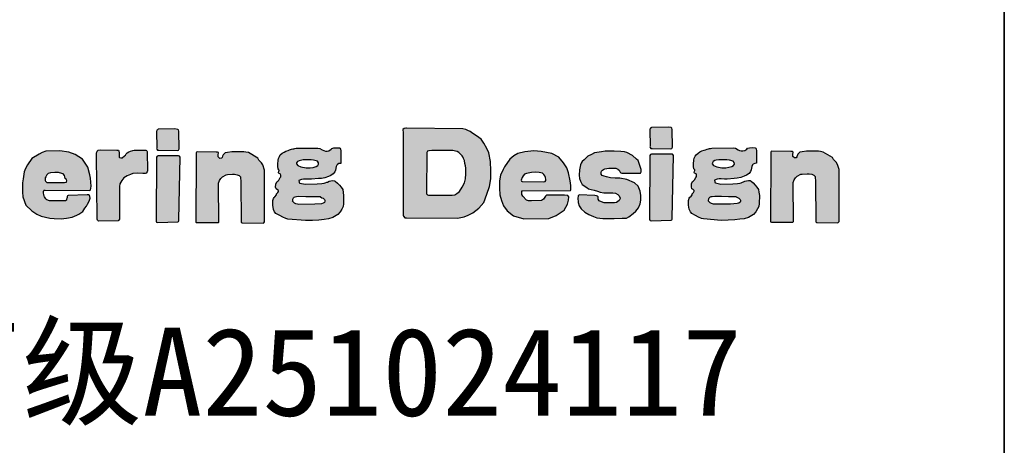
# Model space of a CAD drawing. Extents: x 475446 to 490894, y 3788879 to 3821323.
# Tile 35 of 75: x 484743 to 484767, y 3818121 to 3818131. Entities that reach past the tile are written whole.
import ezdxf
from ezdxf.enums import TextEntityAlignment as Align

# ---------------------------------------------------------------- set-up
doc = ezdxf.new("R2010")
doc.units = 0
doc.header["$LTSCALE"] = 0.5
doc.layers.get('0').update_dxf_attribs({"linetype": 'CONTINUOUS'})
doc.layers.add('TK-PUBLIC', color=7, linetype='CONTINUOUS')
doc.styles.add('新标识3', font='NSimSun.ttf')

# ---------------------------------------------------------------- blocks, each defined once
blk = doc.blocks.new('03')
h = blk.add_hatch(color=256)
h.dxf.hatch_style = 1
h.paths.add_polyline_path([(485346.423, 3817639.64), (485346.438, 3817638.67), (485346.433, 3817638.621), (485346.443, 3817638.586), (485346.492, 3817638.531), (485346.571, 3817638.522), (485347.675, 3817638.507), (485347.729, 3817638.531), (485347.769, 3817638.606), (485347.754, 3817639.66), (485347.729, 3817639.729), (485347.7, 3817639.764), (485347.527, 3817639.793), (485346.532, 3817639.769), (485346.512, 3817639.759), (485346.482, 3817639.739), (485346.453, 3817639.724)])
h = blk.add_hatch(color=256)
h.dxf.hatch_style = 1
h.paths.add_polyline_path([(485362.517, 3817638.388), (485362.506, 3817635.964), (485362.511, 3817635.922), (485362.574, 3817635.864), (485362.616, 3817635.843), (485362.726, 3817635.838), (485364.04, 3817635.849), (485364.197, 3817635.859), (485364.312, 3817635.938), (485364.464, 3817636.068), (485364.626, 3817636.315), (485364.762, 3817636.587), (485364.82, 3817636.822), (485364.841, 3817637.105), (485364.841, 3817637.446), (485364.82, 3817637.587), (485364.794, 3817637.734), (485364.762, 3817637.911), (485364.715, 3817638.027), (485364.663, 3817638.126), (485364.631, 3817638.178), (485364.558, 3817638.267), (485364.426, 3817638.382), (485364.333, 3817638.435), (485364.234, 3817638.466), (485364.071, 3817638.498), (485363.088, 3817638.503), (485362.829, 3817638.507), (485362.663, 3817638.492), (485362.637, 3817638.487), (485362.564, 3817638.471)], flags=16)
h.paths.add_polyline_path([(485361.109, 3817639.547), (485361.12, 3817634.652), (485361.129, 3817634.593), (485361.212, 3817634.493), (485361.32, 3817634.485), (485364.346, 3817634.468), (485364.454, 3817634.485), (485364.755, 3817634.56), (485364.98, 3817634.652), (485365.271, 3817634.785), (485365.63, 3817635.061), (485365.922, 3817635.402), (485366.106, 3817635.902), (485366.264, 3817636.369), (485366.331, 3817636.819), (485366.347, 3817637.286), (485366.314, 3817637.846), (485366.214, 3817638.37), (485366.097, 3817638.62), (485365.922, 3817638.945), (485365.764, 3817639.17), (485365.489, 3817639.387), (485365.266, 3817639.525), (485365.103, 3817639.633), (485364.97, 3817639.701), (485364.847, 3817639.753), (485364.675, 3817639.797), (485361.318, 3817639.826), (485361.272, 3817639.828), (485361.179, 3817639.823), (485361.106, 3817639.764)])
h = blk.add_hatch(color=256)
h.dxf.hatch_style = 1
h.paths.add_polyline_path([(485375.805, 3817639.741), (485375.82, 3817638.771), (485375.815, 3817638.722), (485375.825, 3817638.687), (485375.874, 3817638.632), (485375.954, 3817638.623), (485377.057, 3817638.608), (485377.112, 3817638.632), (485377.151, 3817638.707), (485377.136, 3817639.761), (485377.112, 3817639.83), (485377.082, 3817639.865), (485376.909, 3817639.894), (485375.914, 3817639.87), (485375.894, 3817639.86), (485375.865, 3817639.84), (485375.835, 3817639.825)])
h = blk.add_hatch(color=256)
h.dxf.hatch_style = 1
h.paths.add_polyline_path([(485339.793, 3817636.14), (485342.457, 3817636.13), (485342.502, 3817636.165), (485342.522, 3817636.251), (485342.537, 3817636.376), (485342.497, 3817636.848), (485342.457, 3817637.054), (485342.336, 3817637.52), (485342.009, 3817637.982), (485341.578, 3817638.272), (485341.196, 3817638.408), (485340.66, 3817638.488), (485339.842, 3817638.463), (485339.606, 3817638.383), (485339.44, 3817638.292), (485339.009, 3817638.022), (485338.743, 3817637.65), (485338.622, 3817637.434), (485338.547, 3817637.229), (485338.482, 3817636.822), (485338.446, 3817636.586), (485338.452, 3817636.029), (485338.462, 3817635.748), (485338.652, 3817635.256), (485339.009, 3817634.915), (485339.305, 3817634.71), (485339.556, 3817634.584), (485340.072, 3817634.469), (485340.328, 3817634.459), (485340.745, 3817634.444), (485341.056, 3817634.474), (485341.402, 3817634.534), (485341.683, 3817634.654), (485341.809, 3817634.715), (485342.035, 3817634.88), (485342.155, 3817635.071), (485342.265, 3817635.191), (485342.321, 3817635.306), (485342.406, 3817635.482), (485342.456, 3817635.597), (485342.471, 3817635.658), (485342.461, 3817635.773), (485342.427, 3817635.817), (485342.378, 3817635.858), (485342.287, 3817635.856), (485341.156, 3817635.833), (485341.124, 3817635.809), (485341.111, 3817635.774), (485341.096, 3817635.701), (485341.083, 3817635.65), (485341.073, 3817635.613), (485341.066, 3817635.572), (485341.058, 3817635.55), (485341.004, 3817635.504), (485340.934, 3817635.499), (485340.095, 3817635.511), (485340.051, 3817635.51), (485339.994, 3817635.524), (485339.951, 3817635.545), (485339.898, 3817635.571), (485339.828, 3817635.63), (485339.753, 3817635.742), (485339.73, 3817635.788), (485339.706, 3817635.88), (485339.696, 3817635.964), (485339.692, 3817636.037), (485339.698, 3817636.07), (485339.72, 3817636.121), (485339.732, 3817636.137)])
h.paths.add_polyline_path([(485339.895, 3817636.608), (485340.955, 3817636.605), (485341.065, 3817636.627), (485341.074, 3817636.652), (485341.077, 3817636.699), (485341.065, 3817636.777), (485341.008, 3817636.821), (485340.993, 3817636.843), (485340.974, 3817636.931), (485340.942, 3817637.025), (485340.861, 3817637.106), (485340.789, 3817637.138), (485340.594, 3817637.194), (485340.375, 3817637.2), (485340.117, 3817637.175), (485339.982, 3817637.135), (485339.895, 3817637.063), (485339.825, 3817636.943), (485339.804, 3817636.878), (485339.788, 3817636.802), (485339.791, 3817636.711), (485339.816, 3817636.671)], flags=16)
h = blk.add_hatch(color=256)
h.dxf.hatch_style = 1
h.paths.add_polyline_path([(485343.11, 3817638.539), (485344.065, 3817638.53), (485344.151, 3817638.526), (485344.166, 3817638.516), (485344.184, 3817638.489), (485344.19, 3817638.475), (485344.198, 3817638.34), (485344.202, 3817638.144), (485344.204, 3817638.11), (485344.218, 3817638.087), (485344.309, 3817638.063), (485344.382, 3817638.077), (485344.525, 3817638.184), (485344.577, 3817638.229), (485344.616, 3817638.31), (485344.67, 3817638.356), (485344.787, 3817638.419), (485344.874, 3817638.461), (485345.021, 3817638.512), (485345.098, 3817638.524), (485345.248, 3817638.524), (485345.799, 3817638.524), (485345.821, 3817638.506), (485345.843, 3817638.475), (485345.86, 3817638.451), (485345.883, 3817637.291), (485345.878, 3817637.225), (485345.812, 3817637.154), (485345.756, 3817637.134), (485345.619, 3817637.134), (485345.305, 3817637.154), (485345.016, 3817637.129), (485344.88, 3817637.078), (485344.677, 3817637.002), (485344.489, 3817636.871), (485344.353, 3817636.709), (485344.251, 3817636.521), (485344.231, 3817636.364), (485344.231, 3817634.422), (485344.191, 3817634.351), (485344.145, 3817634.306), (485342.965, 3817634.301), (485342.909, 3817634.351), (485342.883, 3817634.412), (485342.853, 3817638.309), (485342.853, 3817638.361), (485342.87, 3817638.412), (485342.901, 3817638.46), (485342.953, 3817638.518)])
h = blk.add_hatch(color=256)
h.dxf.hatch_style = 1
h.paths.add_polyline_path([(485348.788, 3817638.263), (485348.769, 3817634.227), (485348.779, 3817634.216), (485348.827, 3817634.212), (485350.1, 3817634.212), (485350.127, 3817634.22), (485350.141, 3817634.239), (485350.119, 3817636.561), (485350.174, 3817636.72), (485350.253, 3817636.839), (485350.363, 3817636.934), (485350.577, 3817637.053), (485350.657, 3817637.068), (485350.955, 3817637.088), (485351.08, 3817637.088), (485351.234, 3817637.058), (485351.358, 3817637.008), (485351.421, 3817636.927), (485351.451, 3817636.609), (485351.46, 3817634.278), (485351.475, 3817634.22), (485351.524, 3817634.19), (485352.789, 3817634.169), (485352.824, 3817634.2), (485352.855, 3817634.247), (485352.851, 3817637.34), (485352.751, 3817637.646), (485352.682, 3817637.77), (485352.53, 3817637.938), (485352.464, 3817638.048), (485351.906, 3817638.375), (485351.753, 3817638.406), (485351.625, 3817638.422), (485351.36, 3817638.425), (485351.138, 3817638.425), (485350.908, 3817638.422), (485350.649, 3817638.387), (485350.515, 3817638.362), (485350.399, 3817638.251), (485350.362, 3817638.157), (485350.34, 3817638.088), (485350.29, 3817638.039), (485350.193, 3817638.032), (485350.096, 3817638.12), (485350.1, 3817638.257), (485350.115, 3817638.347), (485350.118, 3817638.378), (485350.065, 3817638.406), (485349.972, 3817638.413), (485348.846, 3817638.425), (485348.815, 3817638.406), (485348.787, 3817638.369)])
h = blk.add_hatch(color=256)
h.dxf.hatch_style = 1
h.paths.add_polyline_path([(485354.912, 3817635.778), (485355.322, 3817635.768), (485355.727, 3817635.759), (485355.865, 3817635.759), (485356.041, 3817635.759), (485356.171, 3817635.759), (485356.199, 3817635.737), (485356.27, 3817635.694), (485356.353, 3817635.663), (485356.427, 3817635.58), (485356.448, 3817635.537), (485356.448, 3817635.478), (485356.424, 3817635.414), (485356.347, 3817635.364), (485356.251, 3817635.337), (485355.856, 3817635.306), (485354.894, 3817635.297), (485354.829, 3817635.303), (485354.724, 3817635.33), (485354.644, 3817635.374), (485354.597, 3817635.414), (485354.533, 3817635.485), (485354.539, 3817635.525), (485354.554, 3817635.608), (485354.585, 3817635.679), (485354.622, 3817635.716), (485354.69, 3817635.747), (485354.758, 3817635.756)], flags=16)
h.paths.add_polyline_path([(485354.834, 3817637.605), (485355.031, 3817637.526), (485355.331, 3817637.462), (485355.572, 3817637.462), (485355.759, 3817637.491), (485355.927, 3817637.546), (485356.03, 3817637.605), (485356.084, 3817637.683), (485356.074, 3817637.777), (485356.01, 3817637.86), (485355.784, 3817637.924), (485355.641, 3817637.944), (485355.469, 3817637.944), (485355.164, 3817637.944), (485355.006, 3817637.91), (485354.916, 3817637.889), (485354.819, 3817637.841), (485354.77, 3817637.767), (485354.765, 3817637.708)], flags=16)
h.paths.add_polyline_path([(485354.739, 3817638.638), (485356.043, 3817638.643), (485356.15, 3817638.628), (485356.301, 3817638.536), (485356.384, 3817638.502), (485356.497, 3817638.472), (485356.589, 3817638.472), (485356.697, 3817638.492), (485356.833, 3817638.58), (485356.873, 3817638.628), (485356.98, 3817638.658), (485357.175, 3817638.667), (485357.326, 3817638.658), (485357.361, 3817638.638), (485357.385, 3817638.589), (485357.405, 3817638.477), (485357.405, 3817637.794), (485357.395, 3817637.736), (485357.292, 3817637.726), (485357.204, 3817637.677), (485357.165, 3817637.638), (485357.131, 3817637.55), (485357.092, 3817637.336), (485357.038, 3817637.233), (485356.955, 3817637.121), (485356.799, 3817637.018), (485356.667, 3817636.955), (485356.458, 3817636.877), (485356.257, 3817636.838), (485356.072, 3817636.828), (485355.662, 3817636.794), (485355.486, 3817636.794), (485355.296, 3817636.804), (485355.184, 3817636.804), (485355.062, 3817636.784), (485354.905, 3817636.726), (485354.92, 3817636.627), (485354.925, 3817636.583), (485354.964, 3817636.559), (485355.271, 3817636.495), (485356, 3817636.516), (485356.27, 3817636.535), (485356.407, 3817636.55), (485356.48, 3817636.57), (485356.569, 3817636.609), (485356.618, 3817636.628), (485356.701, 3817636.668), (485356.799, 3817636.692), (485356.922, 3817636.712), (485357.02, 3817636.707), (485357.074, 3817636.673), (485357.196, 3817636.56), (485357.329, 3817636.432), (485357.422, 3817636.315), (485357.525, 3817636.172), (485357.544, 3817636.005), (485357.569, 3817635.819), (485357.559, 3817635.328), (485357.534, 3817635.162), (485357.461, 3817635.01), (485357.358, 3817634.848), (485357.225, 3817634.686), (485356.919, 3817634.509), (485356.667, 3817634.426), (485356.409, 3817634.396), (485356.103, 3817634.362), (485355.71, 3817634.343), (485355.296, 3817634.328), (485354.246, 3817634.414), (485354.121, 3817634.445), (485353.949, 3817634.53), (485353.771, 3817634.629), (485353.541, 3817634.748), (485353.461, 3817634.846), (485353.387, 3817634.994), (485353.35, 3817635.239), (485353.353, 3817635.521), (485353.399, 3817635.647), (485353.433, 3817635.708), (485353.482, 3817635.742), (485353.564, 3817635.857), (485353.576, 3817635.921), (485353.644, 3817636.001), (485353.683, 3817636.069), (485353.693, 3817636.115), (485353.625, 3817636.167), (485353.551, 3817636.213), (485353.521, 3817636.321), (485353.536, 3817636.499), (485353.588, 3817636.637), (485353.647, 3817636.686), (485353.717, 3817636.741), (485353.794, 3817636.889), (485353.825, 3817636.935), (485353.831, 3817637.043), (485353.797, 3817637.107), (485353.705, 3817637.138), (485353.693, 3817637.19), (485353.714, 3817637.264), (485353.723, 3817637.3), (485353.736, 3817637.322), (485353.72, 3817637.344), (485353.677, 3817637.405), (485353.647, 3817637.55), (485353.647, 3817637.694), (485353.662, 3817637.922), (485353.693, 3817638.035), (485353.745, 3817638.149), (485353.8, 3817638.238), (485353.917, 3817638.339), (485354.027, 3817638.413), (485354.138, 3817638.465), (485354.273, 3817638.505), (485354.356, 3817638.536), (485354.467, 3817638.576), (485354.54, 3817638.597), (485354.602, 3817638.612), (485354.666, 3817638.619)])
h = blk.add_hatch(color=256)
h.dxf.hatch_style = 1
h.paths.add_polyline_path([(485368.231, 3817636.104), (485371.08, 3817636.12), (485371.096, 3817636.16), (485371.112, 3817636.416), (485371.072, 3817636.703), (485370.971, 3817637.179), (485370.871, 3817637.469), (485370.671, 3817637.778), (485370.386, 3817638.098), (485369.979, 3817638.33), (485369.332, 3817638.45), (485368.909, 3817638.482), (485368.365, 3817638.427), (485367.955, 3817638.332), (485367.712, 3817638.179), (485367.472, 3817637.995), (485367.151, 3817637.538), (485367.071, 3817637.378), (485366.906, 3817637.039), (485366.846, 3817636.704), (485366.851, 3817636.253), (485366.871, 3817635.863), (485366.971, 3817635.527), (485367.096, 3817635.208), (485367.305, 3817634.916), (485367.686, 3817634.617), (485368.303, 3817634.437), (485369.787, 3817634.445), (485370.234, 3817634.637), (485370.713, 3817634.956), (485370.905, 3817635.299), (485370.968, 3817635.554), (485370.984, 3817635.737), (485370.929, 3817635.817), (485370.721, 3817635.841), (485369.691, 3817635.849), (485369.651, 3817635.841), (485369.588, 3817635.785), (485369.476, 3817635.602), (485369.356, 3817635.522), (485368.765, 3817635.514), (485368.582, 3817635.514), (485368.454, 3817635.554), (485368.239, 3817635.777), (485368.183, 3817635.881), (485368.175, 3817636.001), (485368.191, 3817636.104)])
h.paths.add_polyline_path([(485368.203, 3817636.65), (485369.498, 3817636.647), (485369.576, 3817636.659), (485369.608, 3817636.715), (485369.614, 3817636.781), (485369.589, 3817636.903), (485369.561, 3817636.987), (485369.498, 3817637.071), (485369.408, 3817637.158), (485369.217, 3817637.193), (485369.018, 3817637.208), (485368.765, 3817637.199), (485368.472, 3817637.14), (485368.347, 3817637.09), (485368.259, 3817636.996), (485368.2, 3817636.903), (485368.15, 3817636.74), (485368.159, 3817636.684)], flags=16)
h = blk.add_hatch(color=256)
h.dxf.hatch_style = 1
h.paths.add_polyline_path([(485374.147, 3817637.152), (485375.247, 3817637.152), (485375.293, 3817637.224), (485375.298, 3817637.255), (485375.298, 3817637.368), (485375.117, 3817637.911), (485375.019, 3817637.994), (485374.782, 3817638.2), (485374.431, 3817638.381), (485374.291, 3817638.427), (485374.09, 3817638.438), (485373.692, 3817638.458), (485373.258, 3817638.458), (485373.14, 3817638.458), (485372.933, 3817638.427), (485372.52, 3817638.371), (485372.329, 3817638.257), (485372.112, 3817638.164), (485372.014, 3817638.071), (485371.9, 3817637.947), (485371.787, 3817637.849), (485371.719, 3817637.751), (485371.678, 3817637.643), (485371.621, 3817637.359), (485371.59, 3817637.043), (485371.616, 3817636.842), (485371.683, 3817636.687), (485371.781, 3817636.481), (485372.06, 3817636.305), (485372.163, 3817636.228), (485372.318, 3817636.181), (485372.489, 3817636.135), (485372.685, 3817636.083), (485372.855, 3817636.032), (485373.072, 3817635.99), (485373.258, 3817635.99), (485373.614, 3817635.98), (485373.769, 3817635.954), (485373.909, 3817635.892), (485373.971, 3817635.83), (485374.033, 3817635.681), (485374.033, 3817635.645), (485373.991, 3817635.531), (485373.826, 3817635.417), (485373.702, 3817635.397), (485373.542, 3817635.381), (485373.279, 3817635.387), (485373.084, 3817635.392), (485372.93, 3817635.444), (485372.798, 3817635.509), (485372.726, 3817635.614), (485372.723, 3817635.748), (485372.699, 3817635.78), (485372.628, 3817635.806), (485372.531, 3817635.818), (485371.602, 3817635.857), (485371.553, 3817635.821), (485371.544, 3817635.799), (485371.531, 3817635.77), (485371.511, 3817635.682), (485371.531, 3817635.417), (485371.599, 3817635.2), (485371.722, 3817635.026), (485371.932, 3817634.835), (485372.177, 3817634.684), (485372.449, 3817634.577), (485372.652, 3817634.49), (485373.011, 3817634.461), (485373.38, 3817634.457), (485373.69, 3817634.448), (485374.158, 3817634.467), (485374.414, 3817634.483), (485374.55, 3817634.554), (485374.821, 3817634.748), (485374.973, 3817634.884), (485375.125, 3817635.081), (485375.232, 3817635.32), (485375.274, 3817635.552), (485375.269, 3817635.829), (485375.236, 3817636.076), (485375.203, 3817636.19), (485375.118, 3817636.387), (485374.905, 3817636.587), (485374.759, 3817636.639), (485374.578, 3817636.723), (485374.442, 3817636.772), (485374.02, 3817636.852), (485373.739, 3817636.856), (485373.46, 3817636.88), (485373.236, 3817636.935), (485373.081, 3817636.976), (485372.963, 3817637.018), (485372.91, 3817637.092), (485372.908, 3817637.199), (485372.924, 3817637.273), (485372.988, 3817637.334), (485373.047, 3817637.376), (485373.121, 3817637.422), (485373.357, 3817637.46), (485373.425, 3817637.46), (485373.622, 3817637.454), (485373.78, 3817637.444), (485373.893, 3817637.396), (485373.932, 3817637.37), (485373.99, 3817637.325), (485374.023, 3817637.26), (485374.049, 3817637.215), (485374.061, 3817637.196), (485374.091, 3817637.166)])
h = blk.add_hatch(color=256)
h.dxf.hatch_style = 1
h.paths.add_polyline_path([(485375.81, 3817638.211), (485375.788, 3817634.463), (485375.788, 3817634.405), (485375.803, 3817634.347), (485375.824, 3817634.333), (485375.89, 3817634.323), (485377.078, 3817634.358), (485377.125, 3817634.38), (485377.137, 3817634.412), (485377.146, 3817634.472), (485377.213, 3817638.199), (485377.186, 3817638.264), (485377.158, 3817638.276), (485377.108, 3817638.282), (485377.003, 3817638.282), (485375.96, 3817638.282), (485375.913, 3817638.285), (485375.864, 3817638.273), (485375.842, 3817638.261)])
h = blk.add_hatch(color=256)
h.dxf.hatch_style = 1
h.paths.add_polyline_path([(485379.674, 3817635.788), (485380.084, 3817635.779), (485380.488, 3817635.77), (485380.627, 3817635.77), (485380.803, 3817635.77), (485380.933, 3817635.77), (485380.96, 3817635.748), (485381.031, 3817635.705), (485381.115, 3817635.674), (485381.189, 3817635.591), (485381.21, 3817635.548), (485381.21, 3817635.489), (485381.186, 3817635.424), (485381.108, 3817635.375), (485381.013, 3817635.347), (485380.618, 3817635.316), (485379.655, 3817635.307), (485379.591, 3817635.313), (485379.486, 3817635.341), (485379.405, 3817635.384), (485379.359, 3817635.424), (485379.294, 3817635.495), (485379.301, 3817635.535), (485379.316, 3817635.619), (485379.347, 3817635.69), (485379.384, 3817635.727), (485379.452, 3817635.757), (485379.52, 3817635.767)], flags=16)
h.paths.add_polyline_path([(485379.596, 3817637.615), (485379.792, 3817637.537), (485380.093, 3817637.473), (485380.334, 3817637.473), (485380.521, 3817637.502), (485380.688, 3817637.556), (485380.792, 3817637.615), (485380.846, 3817637.694), (485380.836, 3817637.788), (485380.772, 3817637.871), (485380.546, 3817637.935), (485380.403, 3817637.955), (485380.231, 3817637.955), (485379.925, 3817637.955), (485379.768, 3817637.92), (485379.678, 3817637.899), (485379.581, 3817637.851), (485379.532, 3817637.778), (485379.527, 3817637.719)], flags=16)
h.paths.add_polyline_path([(485379.501, 3817638.649), (485380.804, 3817638.654), (485380.912, 3817638.639), (485381.063, 3817638.546), (485381.146, 3817638.512), (485381.258, 3817638.483), (485381.351, 3817638.483), (485381.459, 3817638.503), (485381.595, 3817638.59), (485381.634, 3817638.639), (485381.742, 3817638.668), (485381.937, 3817638.678), (485382.088, 3817638.668), (485382.122, 3817638.649), (485382.147, 3817638.6), (485382.166, 3817638.488), (485382.166, 3817637.805), (485382.157, 3817637.746), (485382.054, 3817637.737), (485381.966, 3817637.688), (485381.927, 3817637.649), (485381.893, 3817637.561), (485381.854, 3817637.346), (485381.8, 3817637.244), (485381.717, 3817637.132), (485381.561, 3817637.029), (485381.429, 3817636.966), (485381.219, 3817636.888), (485381.019, 3817636.849), (485380.834, 3817636.839), (485380.424, 3817636.805), (485380.248, 3817636.805), (485380.058, 3817636.814), (485379.945, 3817636.814), (485379.823, 3817636.795), (485379.667, 3817636.736), (485379.682, 3817636.638), (485379.687, 3817636.594), (485379.726, 3817636.57), (485380.033, 3817636.506), (485380.762, 3817636.526), (485381.031, 3817636.546), (485381.169, 3817636.561), (485381.242, 3817636.58), (485381.33, 3817636.62), (485381.379, 3817636.639), (485381.463, 3817636.678), (485381.561, 3817636.703), (485381.683, 3817636.722), (485381.782, 3817636.718), (485381.835, 3817636.683), (485381.958, 3817636.571), (485382.09, 3817636.443), (485382.184, 3817636.326), (485382.287, 3817636.182), (485382.306, 3817636.016), (485382.331, 3817635.83), (485382.321, 3817635.339), (485382.296, 3817635.173), (485382.223, 3817635.021), (485382.12, 3817634.859), (485381.987, 3817634.697), (485381.68, 3817634.52), (485381.429, 3817634.437), (485381.171, 3817634.406), (485380.864, 3817634.373), (485380.472, 3817634.354), (485380.058, 3817634.339), (485379.008, 3817634.425), (485378.882, 3817634.455), (485378.71, 3817634.541), (485378.533, 3817634.639), (485378.303, 3817634.759), (485378.223, 3817634.857), (485378.149, 3817635.005), (485378.112, 3817635.25), (485378.115, 3817635.532), (485378.161, 3817635.658), (485378.195, 3817635.719), (485378.244, 3817635.753), (485378.325, 3817635.867), (485378.338, 3817635.932), (485378.405, 3817636.012), (485378.445, 3817636.079), (485378.454, 3817636.125), (485378.387, 3817636.178), (485378.313, 3817636.224), (485378.282, 3817636.331), (485378.298, 3817636.509), (485378.35, 3817636.648), (485378.408, 3817636.697), (485378.479, 3817636.752), (485378.556, 3817636.9), (485378.586, 3817636.946), (485378.593, 3817637.053), (485378.559, 3817637.118), (485378.467, 3817637.148), (485378.454, 3817637.201), (485378.476, 3817637.274), (485378.485, 3817637.311), (485378.497, 3817637.333), (485378.482, 3817637.355), (485378.439, 3817637.416), (485378.408, 3817637.56), (485378.408, 3817637.705), (485378.424, 3817637.932), (485378.454, 3817638.046), (485378.507, 3817638.16), (485378.562, 3817638.249), (485378.679, 3817638.35), (485378.789, 3817638.424), (485378.9, 3817638.476), (485379.035, 3817638.516), (485379.118, 3817638.546), (485379.228, 3817638.586), (485379.302, 3817638.608), (485379.363, 3817638.623), (485379.428, 3817638.629)])
h = blk.add_hatch(color=256)
h.dxf.hatch_style = 1
h.paths.add_polyline_path([(485383.015, 3817638.296), (485382.996, 3817634.261), (485383.006, 3817634.249), (485383.054, 3817634.245), (485384.326, 3817634.245), (485384.354, 3817634.253), (485384.367, 3817634.273), (485384.346, 3817636.594), (485384.4, 3817636.754), (485384.48, 3817636.873), (485384.59, 3817636.967), (485384.804, 3817637.087), (485384.884, 3817637.102), (485385.182, 3817637.122), (485385.307, 3817637.122), (485385.461, 3817637.092), (485385.585, 3817637.042), (485385.648, 3817636.961), (485385.678, 3817636.642), (485385.687, 3817634.312), (485385.702, 3817634.253), (485385.751, 3817634.224), (485387.016, 3817634.202), (485387.05, 3817634.233), (485387.081, 3817634.28), (485387.078, 3817637.373), (485386.978, 3817637.679), (485386.909, 3817637.804), (485386.756, 3817637.972), (485386.691, 3817638.081), (485386.132, 3817638.409), (485385.979, 3817638.44), (485385.852, 3817638.455), (485385.587, 3817638.458), (485385.365, 3817638.458), (485385.134, 3817638.455), (485384.876, 3817638.421), (485384.742, 3817638.396), (485384.626, 3817638.284), (485384.588, 3817638.191), (485384.566, 3817638.122), (485384.517, 3817638.072), (485384.42, 3817638.066), (485384.323, 3817638.153), (485384.326, 3817638.29), (485384.342, 3817638.381), (485384.345, 3817638.412), (485384.292, 3817638.44), (485384.199, 3817638.446), (485383.073, 3817638.459), (485383.042, 3817638.44), (485383.014, 3817638.403)])
h = blk.add_hatch(color=256)
h.dxf.hatch_style = 1
h.paths.add_polyline_path([(485346.428, 3817638.11), (485346.405, 3817634.362), (485346.405, 3817634.304), (485346.421, 3817634.246), (485346.442, 3817634.232), (485346.508, 3817634.222), (485347.696, 3817634.257), (485347.743, 3817634.278), (485347.754, 3817634.311), (485347.764, 3817634.371), (485347.831, 3817638.098), (485347.803, 3817638.163), (485347.775, 3817638.175), (485347.726, 3817638.181), (485347.62, 3817638.181), (485346.578, 3817638.181), (485346.531, 3817638.184), (485346.482, 3817638.172), (485346.46, 3817638.16)])
for points in [[(485346.423, 3817639.64), (485346.438, 3817638.67), (485346.433, 3817638.621), (485346.443, 3817638.586), (485346.492, 3817638.531), (485346.571, 3817638.522), (485347.675, 3817638.507), (485347.729, 3817638.531), (485347.769, 3817638.606), (485347.754, 3817639.66), (485347.729, 3817639.729), (485347.7, 3817639.764), (485347.527, 3817639.793), (485346.532, 3817639.769), (485346.512, 3817639.759), (485346.482, 3817639.739), (485346.453, 3817639.724)], [(485361.109, 3817639.547), (485361.12, 3817634.652), (485361.129, 3817634.593), (485361.212, 3817634.493), (485361.32, 3817634.485), (485364.346, 3817634.468), (485364.454, 3817634.485), (485364.755, 3817634.56), (485364.98, 3817634.652), (485365.271, 3817634.785), (485365.63, 3817635.061), (485365.922, 3817635.402), (485366.106, 3817635.902), (485366.264, 3817636.369), (485366.331, 3817636.819), (485366.347, 3817637.286), (485366.314, 3817637.846), (485366.214, 3817638.37), (485366.097, 3817638.62), (485365.922, 3817638.945), (485365.764, 3817639.17), (485365.489, 3817639.387), (485365.266, 3817639.525), (485365.103, 3817639.633), (485364.97, 3817639.701), (485364.847, 3817639.753), (485364.675, 3817639.797), (485361.318, 3817639.826), (485361.272, 3817639.828), (485361.179, 3817639.823), (485361.106, 3817639.764)], [(485375.805, 3817639.741), (485375.82, 3817638.771), (485375.815, 3817638.722), (485375.825, 3817638.687), (485375.874, 3817638.632), (485375.954, 3817638.623), (485377.057, 3817638.608), (485377.112, 3817638.632), (485377.151, 3817638.707), (485377.136, 3817639.761), (485377.112, 3817639.83), (485377.082, 3817639.865), (485376.909, 3817639.894), (485375.914, 3817639.87), (485375.894, 3817639.86), (485375.865, 3817639.84), (485375.835, 3817639.825)], [(485339.793, 3817636.14), (485342.457, 3817636.13), (485342.502, 3817636.165), (485342.522, 3817636.251), (485342.537, 3817636.376), (485342.497, 3817636.848), (485342.457, 3817637.054), (485342.336, 3817637.52), (485342.009, 3817637.982), (485341.578, 3817638.272), (485341.196, 3817638.408), (485340.66, 3817638.488), (485339.842, 3817638.463), (485339.606, 3817638.383), (485339.44, 3817638.292), (485339.009, 3817638.022), (485338.743, 3817637.65), (485338.622, 3817637.434), (485338.547, 3817637.229), (485338.482, 3817636.822), (485338.446, 3817636.586), (485338.452, 3817636.029), (485338.462, 3817635.748), (485338.652, 3817635.256), (485339.009, 3817634.915), (485339.305, 3817634.71), (485339.556, 3817634.584), (485340.072, 3817634.469), (485340.328, 3817634.459), (485340.745, 3817634.444), (485341.056, 3817634.474), (485341.402, 3817634.534), (485341.683, 3817634.654), (485341.809, 3817634.715), (485342.035, 3817634.88), (485342.155, 3817635.071), (485342.265, 3817635.191), (485342.321, 3817635.306), (485342.406, 3817635.482), (485342.456, 3817635.597), (485342.471, 3817635.658), (485342.461, 3817635.773), (485342.427, 3817635.817), (485342.378, 3817635.858), (485342.287, 3817635.856), (485341.156, 3817635.833), (485341.124, 3817635.809), (485341.111, 3817635.774), (485341.096, 3817635.701), (485341.083, 3817635.65), (485341.073, 3817635.613), (485341.066, 3817635.572), (485341.058, 3817635.55), (485341.004, 3817635.504), (485340.934, 3817635.499), (485340.095, 3817635.511), (485340.051, 3817635.51), (485339.994, 3817635.524), (485339.951, 3817635.545), (485339.898, 3817635.571), (485339.828, 3817635.63), (485339.753, 3817635.742), (485339.73, 3817635.788), (485339.706, 3817635.88), (485339.696, 3817635.964), (485339.692, 3817636.037), (485339.698, 3817636.07), (485339.72, 3817636.121), (485339.732, 3817636.137)], [(485343.11, 3817638.539), (485344.065, 3817638.53), (485344.151, 3817638.526), (485344.166, 3817638.516), (485344.184, 3817638.489), (485344.19, 3817638.475), (485344.198, 3817638.34), (485344.202, 3817638.144), (485344.204, 3817638.11), (485344.218, 3817638.087), (485344.309, 3817638.063), (485344.382, 3817638.077), (485344.525, 3817638.184), (485344.577, 3817638.229), (485344.616, 3817638.31), (485344.67, 3817638.356), (485344.787, 3817638.419), (485344.874, 3817638.461), (485345.021, 3817638.512), (485345.098, 3817638.524), (485345.248, 3817638.524), (485345.799, 3817638.524), (485345.821, 3817638.506), (485345.843, 3817638.475), (485345.86, 3817638.451), (485345.883, 3817637.291), (485345.878, 3817637.225), (485345.812, 3817637.154), (485345.756, 3817637.134), (485345.619, 3817637.134), (485345.305, 3817637.154), (485345.016, 3817637.129), (485344.88, 3817637.078), (485344.677, 3817637.002), (485344.489, 3817636.871), (485344.353, 3817636.709), (485344.251, 3817636.521), (485344.231, 3817636.364), (485344.231, 3817634.422), (485344.191, 3817634.351), (485344.145, 3817634.306), (485342.965, 3817634.301), (485342.909, 3817634.351), (485342.883, 3817634.412), (485342.853, 3817638.309), (485342.853, 3817638.361), (485342.87, 3817638.412), (485342.901, 3817638.46), (485342.953, 3817638.518)], [(485348.788, 3817638.263), (485348.769, 3817634.227), (485348.779, 3817634.216), (485348.827, 3817634.212), (485350.1, 3817634.212), (485350.127, 3817634.22), (485350.141, 3817634.239), (485350.119, 3817636.561), (485350.174, 3817636.72), (485350.253, 3817636.839), (485350.363, 3817636.934), (485350.577, 3817637.053), (485350.657, 3817637.068), (485350.955, 3817637.088), (485351.08, 3817637.088), (485351.234, 3817637.058), (485351.358, 3817637.008), (485351.421, 3817636.927), (485351.451, 3817636.609), (485351.46, 3817634.278), (485351.475, 3817634.22), (485351.524, 3817634.19), (485352.789, 3817634.169), (485352.824, 3817634.2), (485352.855, 3817634.247), (485352.851, 3817637.34), (485352.751, 3817637.646), (485352.682, 3817637.77), (485352.53, 3817637.938), (485352.464, 3817638.048), (485351.906, 3817638.375), (485351.753, 3817638.406), (485351.625, 3817638.422), (485351.36, 3817638.425), (485351.138, 3817638.425), (485350.908, 3817638.422), (485350.649, 3817638.387), (485350.515, 3817638.362), (485350.399, 3817638.251), (485350.362, 3817638.157), (485350.34, 3817638.088), (485350.29, 3817638.039), (485350.193, 3817638.032), (485350.096, 3817638.12), (485350.1, 3817638.257), (485350.115, 3817638.347), (485350.118, 3817638.378), (485350.065, 3817638.406), (485349.972, 3817638.413), (485348.846, 3817638.425), (485348.815, 3817638.406), (485348.787, 3817638.369)], [(485354.739, 3817638.638), (485356.043, 3817638.643), (485356.15, 3817638.628), (485356.301, 3817638.536), (485356.384, 3817638.502), (485356.497, 3817638.472), (485356.589, 3817638.472), (485356.697, 3817638.492), (485356.833, 3817638.58), (485356.873, 3817638.628), (485356.98, 3817638.658), (485357.175, 3817638.667), (485357.326, 3817638.658), (485357.361, 3817638.638), (485357.385, 3817638.589), (485357.405, 3817638.477), (485357.405, 3817637.794), (485357.395, 3817637.736), (485357.292, 3817637.726), (485357.204, 3817637.677), (485357.165, 3817637.638), (485357.131, 3817637.55), (485357.092, 3817637.336), (485357.038, 3817637.233), (485356.955, 3817637.121), (485356.799, 3817637.018), (485356.667, 3817636.955), (485356.458, 3817636.877), (485356.257, 3817636.838), (485356.072, 3817636.828), (485355.662, 3817636.794), (485355.486, 3817636.794), (485355.296, 3817636.804), (485355.184, 3817636.804), (485355.062, 3817636.784), (485354.905, 3817636.726), (485354.92, 3817636.627), (485354.925, 3817636.583), (485354.964, 3817636.559), (485355.271, 3817636.495), (485356, 3817636.516), (485356.27, 3817636.535), (485356.407, 3817636.55), (485356.48, 3817636.57), (485356.569, 3817636.609), (485356.618, 3817636.628), (485356.701, 3817636.668), (485356.799, 3817636.692), (485356.922, 3817636.712), (485357.02, 3817636.707), (485357.074, 3817636.673), (485357.196, 3817636.56), (485357.329, 3817636.432), (485357.422, 3817636.315), (485357.525, 3817636.172), (485357.544, 3817636.005), (485357.569, 3817635.819), (485357.559, 3817635.328), (485357.534, 3817635.162), (485357.461, 3817635.01), (485357.358, 3817634.848), (485357.225, 3817634.686), (485356.919, 3817634.509), (485356.667, 3817634.426), (485356.409, 3817634.396), (485356.103, 3817634.362), (485355.71, 3817634.343), (485355.296, 3817634.328), (485354.246, 3817634.414), (485354.121, 3817634.445), (485353.949, 3817634.53), (485353.771, 3817634.629), (485353.541, 3817634.748), (485353.461, 3817634.846), (485353.387, 3817634.994), (485353.35, 3817635.239), (485353.353, 3817635.521), (485353.399, 3817635.647), (485353.433, 3817635.708), (485353.482, 3817635.742), (485353.564, 3817635.857), (485353.576, 3817635.921), (485353.644, 3817636.001), (485353.683, 3817636.069), (485353.693, 3817636.115), (485353.625, 3817636.167), (485353.551, 3817636.213), (485353.521, 3817636.321), (485353.536, 3817636.499), (485353.588, 3817636.637), (485353.647, 3817636.686), (485353.717, 3817636.741), (485353.794, 3817636.889), (485353.825, 3817636.935), (485353.831, 3817637.043), (485353.797, 3817637.107), (485353.705, 3817637.138), (485353.693, 3817637.19), (485353.714, 3817637.264), (485353.723, 3817637.3), (485353.736, 3817637.322), (485353.72, 3817637.344), (485353.677, 3817637.405), (485353.647, 3817637.55), (485353.647, 3817637.694), (485353.662, 3817637.922), (485353.693, 3817638.035), (485353.745, 3817638.149), (485353.8, 3817638.238), (485353.917, 3817638.339), (485354.027, 3817638.413), (485354.138, 3817638.465), (485354.273, 3817638.505), (485354.356, 3817638.536), (485354.467, 3817638.576), (485354.54, 3817638.597), (485354.602, 3817638.612), (485354.666, 3817638.619)], [(485362.517, 3817638.388), (485362.506, 3817635.964), (485362.511, 3817635.922), (485362.574, 3817635.864), (485362.616, 3817635.843), (485362.726, 3817635.838), (485364.04, 3817635.849), (485364.197, 3817635.859), (485364.312, 3817635.938), (485364.464, 3817636.068), (485364.626, 3817636.315), (485364.762, 3817636.587), (485364.82, 3817636.822), (485364.841, 3817637.105), (485364.841, 3817637.446), (485364.82, 3817637.587), (485364.794, 3817637.734), (485364.762, 3817637.911), (485364.715, 3817638.027), (485364.663, 3817638.126), (485364.631, 3817638.178), (485364.558, 3817638.267), (485364.426, 3817638.382), (485364.333, 3817638.435), (485364.234, 3817638.466), (485364.071, 3817638.498), (485363.088, 3817638.503), (485362.829, 3817638.507), (485362.663, 3817638.492), (485362.637, 3817638.487), (485362.564, 3817638.471)], [(485368.231, 3817636.104), (485371.08, 3817636.12), (485371.096, 3817636.16), (485371.112, 3817636.416), (485371.072, 3817636.703), (485370.971, 3817637.179), (485370.871, 3817637.469), (485370.671, 3817637.778), (485370.386, 3817638.098), (485369.979, 3817638.33), (485369.332, 3817638.45), (485368.909, 3817638.482), (485368.365, 3817638.427), (485367.955, 3817638.332), (485367.712, 3817638.179), (485367.472, 3817637.995), (485367.151, 3817637.538), (485367.071, 3817637.378), (485366.906, 3817637.039), (485366.846, 3817636.704), (485366.851, 3817636.253), (485366.871, 3817635.863), (485366.971, 3817635.527), (485367.096, 3817635.208), (485367.305, 3817634.916), (485367.686, 3817634.617), (485368.303, 3817634.437), (485369.787, 3817634.445), (485370.234, 3817634.637), (485370.713, 3817634.956), (485370.905, 3817635.299), (485370.968, 3817635.554), (485370.984, 3817635.737), (485370.929, 3817635.817), (485370.721, 3817635.841), (485369.691, 3817635.849), (485369.651, 3817635.841), (485369.588, 3817635.785), (485369.476, 3817635.602), (485369.356, 3817635.522), (485368.765, 3817635.514), (485368.582, 3817635.514), (485368.454, 3817635.554), (485368.239, 3817635.777), (485368.183, 3817635.881), (485368.175, 3817636.001), (485368.191, 3817636.104)], [(485374.147, 3817637.152), (485375.247, 3817637.152), (485375.293, 3817637.224), (485375.298, 3817637.255), (485375.298, 3817637.368), (485375.117, 3817637.911), (485375.019, 3817637.994), (485374.782, 3817638.2), (485374.431, 3817638.381), (485374.291, 3817638.427), (485374.09, 3817638.438), (485373.692, 3817638.458), (485373.258, 3817638.458), (485373.14, 3817638.458), (485372.933, 3817638.427), (485372.52, 3817638.371), (485372.329, 3817638.257), (485372.112, 3817638.164), (485372.014, 3817638.071), (485371.9, 3817637.947), (485371.787, 3817637.849), (485371.719, 3817637.751), (485371.678, 3817637.643), (485371.621, 3817637.359), (485371.59, 3817637.043), (485371.616, 3817636.842), (485371.683, 3817636.687), (485371.781, 3817636.481), (485372.06, 3817636.305), (485372.163, 3817636.228), (485372.318, 3817636.181), (485372.489, 3817636.135), (485372.685, 3817636.083), (485372.855, 3817636.032), (485373.072, 3817635.99), (485373.258, 3817635.99), (485373.614, 3817635.98), (485373.769, 3817635.954), (485373.909, 3817635.892), (485373.971, 3817635.83), (485374.033, 3817635.681), (485374.033, 3817635.645), (485373.991, 3817635.531), (485373.826, 3817635.417), (485373.702, 3817635.397), (485373.542, 3817635.381), (485373.279, 3817635.387), (485373.084, 3817635.392), (485372.93, 3817635.444), (485372.798, 3817635.509), (485372.726, 3817635.614), (485372.723, 3817635.748), (485372.699, 3817635.78), (485372.628, 3817635.806), (485372.531, 3817635.818), (485371.602, 3817635.857), (485371.553, 3817635.821), (485371.544, 3817635.799), (485371.531, 3817635.77), (485371.511, 3817635.682), (485371.531, 3817635.417), (485371.599, 3817635.2), (485371.722, 3817635.026), (485371.932, 3817634.835), (485372.177, 3817634.684), (485372.449, 3817634.577), (485372.652, 3817634.49), (485373.011, 3817634.461), (485373.38, 3817634.457), (485373.69, 3817634.448), (485374.158, 3817634.467), (485374.414, 3817634.483), (485374.55, 3817634.554), (485374.821, 3817634.748), (485374.973, 3817634.884), (485375.125, 3817635.081), (485375.232, 3817635.32), (485375.274, 3817635.552), (485375.269, 3817635.829), (485375.236, 3817636.076), (485375.203, 3817636.19), (485375.118, 3817636.387), (485374.905, 3817636.587), (485374.759, 3817636.639), (485374.578, 3817636.723), (485374.442, 3817636.772), (485374.02, 3817636.852), (485373.739, 3817636.856), (485373.46, 3817636.88), (485373.236, 3817636.935), (485373.081, 3817636.976), (485372.963, 3817637.018), (485372.91, 3817637.092), (485372.908, 3817637.199), (485372.924, 3817637.273), (485372.988, 3817637.334), (485373.047, 3817637.376), (485373.121, 3817637.422), (485373.357, 3817637.46), (485373.425, 3817637.46), (485373.622, 3817637.454), (485373.78, 3817637.444), (485373.893, 3817637.396), (485373.932, 3817637.37), (485373.99, 3817637.325), (485374.023, 3817637.26), (485374.049, 3817637.215), (485374.061, 3817637.196), (485374.091, 3817637.166)], [(485375.81, 3817638.211), (485375.788, 3817634.463), (485375.788, 3817634.405), (485375.803, 3817634.347), (485375.824, 3817634.333), (485375.89, 3817634.323), (485377.078, 3817634.358), (485377.125, 3817634.38), (485377.137, 3817634.412), (485377.146, 3817634.472), (485377.213, 3817638.199), (485377.186, 3817638.264), (485377.158, 3817638.276), (485377.108, 3817638.282), (485377.003, 3817638.282), (485375.96, 3817638.282), (485375.913, 3817638.285), (485375.864, 3817638.273), (485375.842, 3817638.261)], [(485379.501, 3817638.649), (485380.804, 3817638.654), (485380.912, 3817638.639), (485381.063, 3817638.546), (485381.146, 3817638.512), (485381.258, 3817638.483), (485381.351, 3817638.483), (485381.459, 3817638.503), (485381.595, 3817638.59), (485381.634, 3817638.639), (485381.742, 3817638.668), (485381.937, 3817638.678), (485382.088, 3817638.668), (485382.122, 3817638.649), (485382.147, 3817638.6), (485382.166, 3817638.488), (485382.166, 3817637.805), (485382.157, 3817637.746), (485382.054, 3817637.737), (485381.966, 3817637.688), (485381.927, 3817637.649), (485381.893, 3817637.561), (485381.854, 3817637.346), (485381.8, 3817637.244), (485381.717, 3817637.132), (485381.561, 3817637.029), (485381.429, 3817636.966), (485381.219, 3817636.888), (485381.019, 3817636.849), (485380.834, 3817636.839), (485380.424, 3817636.805), (485380.248, 3817636.805), (485380.058, 3817636.814), (485379.945, 3817636.814), (485379.823, 3817636.795), (485379.667, 3817636.736), (485379.682, 3817636.638), (485379.687, 3817636.594), (485379.726, 3817636.57), (485380.033, 3817636.506), (485380.762, 3817636.526), (485381.031, 3817636.546), (485381.169, 3817636.561), (485381.242, 3817636.58), (485381.33, 3817636.62), (485381.379, 3817636.639), (485381.463, 3817636.678), (485381.561, 3817636.703), (485381.683, 3817636.722), (485381.782, 3817636.718), (485381.835, 3817636.683), (485381.958, 3817636.571), (485382.09, 3817636.443), (485382.184, 3817636.326), (485382.287, 3817636.182), (485382.306, 3817636.016), (485382.331, 3817635.83), (485382.321, 3817635.339), (485382.296, 3817635.173), (485382.223, 3817635.021), (485382.12, 3817634.859), (485381.987, 3817634.697), (485381.68, 3817634.52), (485381.429, 3817634.437), (485381.171, 3817634.406), (485380.864, 3817634.373), (485380.472, 3817634.354), (485380.058, 3817634.339), (485379.008, 3817634.425), (485378.882, 3817634.455), (485378.71, 3817634.541), (485378.533, 3817634.639), (485378.303, 3817634.759), (485378.223, 3817634.857), (485378.149, 3817635.005), (485378.112, 3817635.25), (485378.115, 3817635.532), (485378.161, 3817635.658), (485378.195, 3817635.719), (485378.244, 3817635.753), (485378.325, 3817635.867), (485378.338, 3817635.932), (485378.405, 3817636.012), (485378.445, 3817636.079), (485378.454, 3817636.125), (485378.387, 3817636.178), (485378.313, 3817636.224), (485378.282, 3817636.331), (485378.298, 3817636.509), (485378.35, 3817636.648), (485378.408, 3817636.697), (485378.479, 3817636.752), (485378.556, 3817636.9), (485378.586, 3817636.946), (485378.593, 3817637.053), (485378.559, 3817637.118), (485378.467, 3817637.148), (485378.454, 3817637.201), (485378.476, 3817637.274), (485378.485, 3817637.311), (485378.497, 3817637.333), (485378.482, 3817637.355), (485378.439, 3817637.416), (485378.408, 3817637.56), (485378.408, 3817637.705), (485378.424, 3817637.932), (485378.454, 3817638.046), (485378.507, 3817638.16), (485378.562, 3817638.249), (485378.679, 3817638.35), (485378.789, 3817638.424), (485378.9, 3817638.476), (485379.035, 3817638.516), (485379.118, 3817638.546), (485379.228, 3817638.586), (485379.302, 3817638.608), (485379.363, 3817638.623), (485379.428, 3817638.629)], [(485383.015, 3817638.296), (485382.996, 3817634.261), (485383.006, 3817634.249), (485383.054, 3817634.245), (485384.326, 3817634.245), (485384.354, 3817634.253), (485384.367, 3817634.273), (485384.346, 3817636.594), (485384.4, 3817636.754), (485384.48, 3817636.873), (485384.59, 3817636.967), (485384.804, 3817637.087), (485384.884, 3817637.102), (485385.182, 3817637.122), (485385.307, 3817637.122), (485385.461, 3817637.092), (485385.585, 3817637.042), (485385.648, 3817636.961), (485385.678, 3817636.642), (485385.687, 3817634.312), (485385.702, 3817634.253), (485385.751, 3817634.224), (485387.016, 3817634.202), (485387.05, 3817634.233), (485387.081, 3817634.28), (485387.078, 3817637.373), (485386.978, 3817637.679), (485386.909, 3817637.804), (485386.756, 3817637.972), (485386.691, 3817638.081), (485386.132, 3817638.409), (485385.979, 3817638.44), (485385.852, 3817638.455), (485385.587, 3817638.458), (485385.365, 3817638.458), (485385.134, 3817638.455), (485384.876, 3817638.421), (485384.742, 3817638.396), (485384.626, 3817638.284), (485384.588, 3817638.191), (485384.566, 3817638.122), (485384.517, 3817638.072), (485384.42, 3817638.066), (485384.323, 3817638.153), (485384.326, 3817638.29), (485384.342, 3817638.381), (485384.345, 3817638.412), (485384.292, 3817638.44), (485384.199, 3817638.446), (485383.073, 3817638.459), (485383.042, 3817638.44), (485383.014, 3817638.403)], [(485346.428, 3817638.11), (485346.405, 3817634.362), (485346.405, 3817634.304), (485346.421, 3817634.246), (485346.442, 3817634.232), (485346.508, 3817634.222), (485347.696, 3817634.257), (485347.743, 3817634.278), (485347.754, 3817634.311), (485347.764, 3817634.371), (485347.831, 3817638.098), (485347.803, 3817638.163), (485347.775, 3817638.175), (485347.726, 3817638.181), (485347.62, 3817638.181), (485346.578, 3817638.181), (485346.531, 3817638.184), (485346.482, 3817638.172), (485346.46, 3817638.16)], [(485354.834, 3817637.605), (485355.031, 3817637.526), (485355.331, 3817637.462), (485355.572, 3817637.462), (485355.759, 3817637.491), (485355.927, 3817637.546), (485356.03, 3817637.605), (485356.084, 3817637.683), (485356.074, 3817637.777), (485356.01, 3817637.86), (485355.784, 3817637.924), (485355.641, 3817637.944), (485355.469, 3817637.944), (485355.164, 3817637.944), (485355.006, 3817637.91), (485354.916, 3817637.889), (485354.819, 3817637.841), (485354.77, 3817637.767), (485354.765, 3817637.708)], [(485379.596, 3817637.615), (485379.792, 3817637.537), (485380.093, 3817637.473), (485380.334, 3817637.473), (485380.521, 3817637.502), (485380.688, 3817637.556), (485380.792, 3817637.615), (485380.846, 3817637.694), (485380.836, 3817637.788), (485380.772, 3817637.871), (485380.546, 3817637.935), (485380.403, 3817637.955), (485380.231, 3817637.955), (485379.925, 3817637.955), (485379.768, 3817637.92), (485379.678, 3817637.899), (485379.581, 3817637.851), (485379.532, 3817637.778), (485379.527, 3817637.719)], [(485339.895, 3817636.608), (485340.955, 3817636.605), (485341.065, 3817636.627), (485341.074, 3817636.652), (485341.077, 3817636.699), (485341.065, 3817636.777), (485341.008, 3817636.821), (485340.993, 3817636.843), (485340.974, 3817636.931), (485340.942, 3817637.025), (485340.861, 3817637.106), (485340.789, 3817637.138), (485340.594, 3817637.194), (485340.375, 3817637.2), (485340.117, 3817637.175), (485339.982, 3817637.135), (485339.895, 3817637.063), (485339.825, 3817636.943), (485339.804, 3817636.878), (485339.788, 3817636.802), (485339.791, 3817636.711), (485339.816, 3817636.671)], [(485368.203, 3817636.65), (485369.498, 3817636.647), (485369.576, 3817636.659), (485369.608, 3817636.715), (485369.614, 3817636.781), (485369.589, 3817636.903), (485369.561, 3817636.987), (485369.498, 3817637.071), (485369.408, 3817637.158), (485369.217, 3817637.193), (485369.018, 3817637.208), (485368.765, 3817637.199), (485368.472, 3817637.14), (485368.347, 3817637.09), (485368.259, 3817636.996), (485368.2, 3817636.903), (485368.15, 3817636.74), (485368.159, 3817636.684)], [(485354.912, 3817635.778), (485355.322, 3817635.768), (485355.727, 3817635.759), (485355.865, 3817635.759), (485356.041, 3817635.759), (485356.171, 3817635.759), (485356.199, 3817635.737), (485356.27, 3817635.694), (485356.353, 3817635.663), (485356.427, 3817635.58), (485356.448, 3817635.537), (485356.448, 3817635.478), (485356.424, 3817635.414), (485356.347, 3817635.364), (485356.251, 3817635.337), (485355.856, 3817635.306), (485354.894, 3817635.297), (485354.829, 3817635.303), (485354.724, 3817635.33), (485354.644, 3817635.374), (485354.597, 3817635.414), (485354.533, 3817635.485), (485354.539, 3817635.525), (485354.554, 3817635.608), (485354.585, 3817635.679), (485354.622, 3817635.716), (485354.69, 3817635.747), (485354.758, 3817635.756)], [(485379.674, 3817635.788), (485380.084, 3817635.779), (485380.488, 3817635.77), (485380.627, 3817635.77), (485380.803, 3817635.77), (485380.933, 3817635.77), (485380.96, 3817635.748), (485381.031, 3817635.705), (485381.115, 3817635.674), (485381.189, 3817635.591), (485381.21, 3817635.548), (485381.21, 3817635.489), (485381.186, 3817635.424), (485381.108, 3817635.375), (485381.013, 3817635.347), (485380.618, 3817635.316), (485379.655, 3817635.307), (485379.591, 3817635.313), (485379.486, 3817635.341), (485379.405, 3817635.384), (485379.359, 3817635.424), (485379.294, 3817635.495), (485379.301, 3817635.535), (485379.316, 3817635.619), (485379.347, 3817635.69), (485379.384, 3817635.727), (485379.452, 3817635.757), (485379.52, 3817635.767)]]:
    blk.add_lwpolyline(points, close=True)
at = {"layer": 'TK-PUBLIC', "color": 3}
for p, q in [((485396.922, 3817216.708), (485396.922, 3817959.208)), ((485396.922, 3817959.208), (485396.922, 3817216.708))]:
    blk.add_line(p, q, dxfattribs=at)
at = {"layer": 'TK-PUBLIC', "style": '新标识3'}
blk.add_text('工程设计证书：丙级A251024117', height=5.25, dxfattribs=at).set_placement((485281.136, 3817625.329), align=Align.MIDDLE_LEFT)

msp = doc.modelspace()

# ---------------------------------------------------------------- block references
at = {"color": 3, "linetype": 'Continuous', "xscale": 0.4000000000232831, "yscale": 0.3999999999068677, "zscale": 0.4}
msp.add_blockref('03', (290608.153, 2291072.525), dxfattribs=at)

doc.saveas('drawing.dxf')
